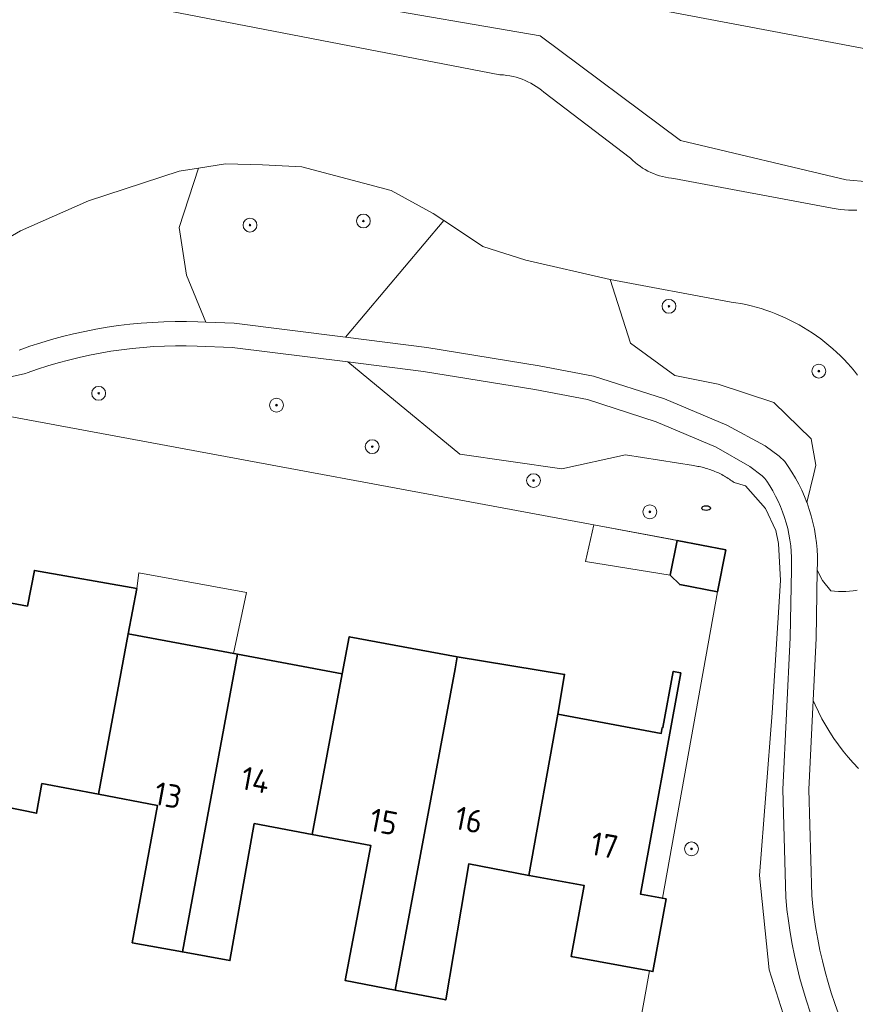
# Model space of a CAD drawing. Header units: metres. Extents: x 152610 to 160096, y 456114 to 462495.
# Tile 256 of 256: x 157159 to 157207, y 460173 to 460230. Entities that reach past the tile are written whole.
import ezdxf
from ezdxf.enums import TextEntityAlignment as Align

# ---------------------------------------------------------------- set-up
doc = ezdxf.new("R2010")
doc.units = ezdxf.units.M
doc.header["$LTSCALE"] = 0.5
doc.layers.get('0').update_dxf_attribs({"linetype": 'CONTINUOUS'})
for name, color, linetype, lineweight in [('B-PV-GR-BEPLANTING_CULTUUR_BOSPLANTSOEN-GV', 251, 'CONTINUOUS', 18), ('B-PV-GR-BOOM-S', 251, 'CONTINUOUS', 25), ('B-PV-GW-TALUD_KRUIN-G', 251, 'CONTINUOUS', 18), ('B-PV-IE-MEUBILAIR-S', 251, 'CONTINUOUS', 25), ('B-PV-OG-BEBOUWING-GV', 6, 'CONTINUOUS', 35), ('B-PV-OG-BEBOUWING-T18', 1, 'CONTINUOUS', 18), ('B-PV-OG-BEBOUWING_OVERBOUWING-GV', 251, 'CONTINUOUS', 18), ('B-PV-OG-TERREIN_BEGROEID-GV', 251, 'CONTINUOUS', 18), ('B-PV-OG-TERREIN_OEVER-GV', 251, 'CONTINUOUS', 18), ('B-PV-OG-WATER_SLOOT-GV', 251, 'CONTINUOUS', 18), ('B-PV-VH-HALFVERHARDING_GRAVEL-GV', 251, 'CONTINUOUS', 18)]:
    doc.layers.add(name, color=color, linetype=linetype, lineweight=lineweight)
doc.styles.add('NLCS-ISO', font='NLCS-ISO.ttf')
doc.styles.add('NLCS-ISO-M750-T18', font='NLCS-ISO.ttf', dxfattribs={"height": 1.35})

# ---------------------------------------------------------------- blocks, each defined once
blk = doc.blocks.new('SIE-MEUBILAIR_PUT_RIOOLPUT-SO')
blk.add_ellipse((0, 0), major_axis=(1.25, 0), ratio=0.54)
blk = doc.blocks.new('SGR-BOOM_GBKN-SO')
at = {"linetype": 'ByBlock', "lineweight": 18}
h = blk.add_hatch(color=0, dxfattribs=at)
h.dxf.hatch_style = 1
edge = h.paths.add_edge_path()
edge.add_arc((0, 0), 0.25, 0, 360)
at = {"color": 0, "linetype": 'ByBlock', "lineweight": 18}
for radius in [2, 0.25]:
    blk.add_circle((0, 0), radius, dxfattribs=at)
at = {"color": 0, "linetype": 'ByBlock', "lineweight": 18, "style": 'NLCS-ISO'}
blk.add_attdef('SOORT', (2.5, 0), '', height=1.5, dxfattribs=at)

msp = doc.modelspace()

# ---------------------------------------------------------------- linework, layer by layer
at = {"layer": 'B-PV-GR-BEPLANTING_CULTUUR_BOSPLANTSOEN-GV', "flags": 128}
for points in [[(157166.095, 460236.261), (157217.983, 460226.464)], [(157217.983, 460226.464), (157166.095, 460236.261)], [(157167.557, 460232.832), (157189.077, 460229.112), (157197.174, 460223.073), (157206.734, 460220.809), (157208.031, 460220.684)], [(157207.398, 460209.523), (157207.211, 460209.756), (157207.019, 460209.985), (157206.82, 460210.209), (157206.615, 460210.427), (157206.405, 460210.64), (157206.189, 460210.847), (157205.968, 460211.048), (157205.741, 460211.243), (157205.509, 460211.432), (157205.272, 460211.614), (157205.03, 460211.791), (157204.784, 460211.96), (157204.533, 460212.124), (157204.278, 460212.28), (157204.019, 460212.429), (157203.756, 460212.572), (157203.49, 460212.707), (157203.219, 460212.835), (157202.946, 460212.957), (157202.669, 460213.07), (157202.389, 460213.176), (157202.107, 460213.275), (157201.822, 460213.366), (157201.535, 460213.449), (157201.245, 460213.525), (157200.954, 460213.593), (157200.661, 460213.653), (157200.367, 460213.705), (157200.105, 460213.745), (157193.103, 460215.042), (157194.293, 460211.36), (157196.845, 460209.497), (157199.347, 460208.992), (157202.556, 460207.943), (157204.722, 460205.835), (157204.986, 460204.318), (157204.865, 460203.817), (157204.467, 460202.172), (157204.479, 460202.142), (157204.608, 460201.769), (157204.723, 460201.391), (157204.822, 460201.008), (157204.906, 460200.622), (157204.973, 460200.232), (157205.026, 460199.841), (157205.062, 460199.447), (157205.082, 460199.052), (157205.085, 460198.778), (157205.086, 460198.657), (157205.074, 460198.262), (157205.363, 460197.662), (157205.855, 460197.068), (157206.071, 460197.045), (157206.287, 460197.032), (157206.504, 460197.028), (157206.721, 460197.032), (157206.937, 460197.046), (157207.153, 460197.069), (157207.367, 460197.101)], [(157203.11, 460172.632), (157202.294, 460175.176), (157201.742, 460180.619), (157202.46, 460190.014), (157202.944, 460197.662), (157202.828, 460199.791), (157202.685, 460200.558), (157202.084, 460201.812), (157200.926, 460203.132), (157200.264, 460203.323), (157200.209, 460203.365), (157200.14, 460203.415), (157200.069, 460203.465), (157199.998, 460203.513), (157199.926, 460203.56), (157199.853, 460203.606), (157199.779, 460203.65), (157199.705, 460203.693), (157199.63, 460203.735), (157199.554, 460203.776), (157199.477, 460203.815), (157199.4, 460203.853), (157199.322, 460203.89), (157199.243, 460203.925), (157199.164, 460203.959), (157199.084, 460203.991), (157199.004, 460204.022), (157198.923, 460204.052), (157198.842, 460204.08), (157198.76, 460204.107), (157198.678, 460204.132), (157198.595, 460204.156), (157198.512, 460204.179), (157198.428, 460204.2), (157198.345, 460204.22), (157198.26, 460204.238), (157198.176, 460204.255), (157198.091, 460204.27), (157198.006, 460204.284), (157197.921, 460204.296), (157194.004, 460204.922), (157190.318, 460204.116), (157184.436, 460204.953), (157179.935, 460208.66), (157177.966, 460210.282), (157171.281, 460211.126), (157169.26, 460211.195), (157168.626, 460211.212), (157168.003, 460211.213), (157167.379, 460211.199), (157166.757, 460211.17), (157166.135, 460211.126), (157165.515, 460211.067), (157164.896, 460210.992), (157164.279, 460210.903), (157163.665, 460210.799), (157163.053, 460210.679), (157162.444, 460210.545), (157161.839, 460210.396), (157161.238, 460210.233), (157160.641, 460210.054), (157160.048, 460209.862), (157159.452, 460209.652), (157159.349, 460209.614), (157156.147, 460208.896)], [(157158.14, 460207.196), (157196.724, 460200.031), (157196.979, 460199.981), (157199.787, 460199.43), (157199.311, 460197.002), (157196.129, 460179.308), (157196.34, 460179.27), (157195.576, 460175.079), (157195.376, 460175.115), (157193.465, 460164.473)], [(157207.367, 460197.101), (157207.153, 460197.069), (157206.937, 460197.046), (157206.721, 460197.032), (157206.504, 460197.028), (157206.287, 460197.032), (157206.071, 460197.045), (157205.855, 460197.068), (157205.363, 460197.662), (157205.074, 460198.262), (157205.033, 460195.587), (157205.013, 460194.324), (157204.836, 460190.73), (157204.941, 460190.483), (157205.132, 460190.077), (157205.337, 460189.678), (157205.556, 460189.287), (157205.789, 460188.903), (157206.035, 460188.528), (157206.295, 460188.163), (157206.567, 460187.806), (157206.852, 460187.46), (157207.149, 460187.124), (157207.457, 460186.798)]]:
    msp.add_lwpolyline(points, dxfattribs=at)
msp.add_lwpolyline([(157173.029, 460221.675), (157170.899, 460221.734), (157169.331, 460221.481), (157168.214, 460218.046), (157168.655, 460215.288), (157169.769, 460212.578), (157171.392, 460212.523), (157177.832, 460211.71), (157183.5, 460218.456), (157182.889, 460218.864), (157180.473, 460220.178), (157175.299, 460221.547)], close=True, dxfattribs=at)
at = {"layer": 'B-PV-GW-TALUD_KRUIN-G', "flags": 128}
for points in [[(157158.979, 460210.969), (157159.599, 460211.188), (157160.224, 460211.391), (157160.854, 460211.579), (157161.488, 460211.751), (157162.126, 460211.909), (157162.768, 460212.05), (157163.413, 460212.176), (157164.062, 460212.286), (157164.712, 460212.38), (157165.365, 460212.459), (157166.019, 460212.521), (157166.675, 460212.568), (157167.331, 460212.598), (157167.988, 460212.613), (157168.646, 460212.611), (157169.303, 460212.594), (157169.769, 460212.578)], [(157169.769, 460212.578), (157171.392, 460212.523), (157177.832, 460211.71)], [(157177.832, 460211.71), (157182.528, 460211.117), (157189.005, 460210.065), (157192.149, 460209.467), (157196.256, 460208.149), (157199.845, 460206.637), (157202.063, 460205.448), (157202.877, 460204.846), (157203.193, 460204.53), (157203.394, 460204.245), (157203.61, 460203.914), (157203.812, 460203.575), (157204, 460203.227), (157204.174, 460202.872), (157204.334, 460202.51), (157204.467, 460202.172)], [(157204.467, 460202.172), (157204.479, 460202.142), (157204.608, 460201.769), (157204.723, 460201.391), (157204.822, 460201.008), (157204.906, 460200.622), (157204.973, 460200.232), (157205.026, 460199.841), (157205.062, 460199.447), (157205.082, 460199.052), (157205.085, 460198.778)], [(157205.033, 460195.587), (157205.013, 460194.324), (157204.836, 460190.73), (157204.941, 460190.483), (157205.132, 460190.077), (157205.337, 460189.678), (157205.556, 460189.287), (157205.789, 460188.903), (157206.035, 460188.528), (157206.295, 460188.163), (157206.567, 460187.806), (157206.852, 460187.46), (157207.149, 460187.124), (157207.457, 460186.798)]]:
    msp.add_lwpolyline(points, dxfattribs=at)
at = {"layer": 'B-PV-OG-BEBOUWING-GV', "flags": 128}
for points in [[(157199.311, 460197.002), (157199.787, 460199.43), (157196.979, 460199.981), (157196.584, 460197.969), (157197.133, 460197.429)], [(157150.75, 460190.141), (157155.786, 460182.97), (157158.196, 460184.586), (157159.985, 460184.216), (157160.293, 460185.931), (157163.571, 460185.314), (157165.285, 460194.587), (157165.768, 460197.198), (157159.866, 460198.248), (157159.463, 460196.183), (157156.582, 460196.722), (157155.544, 460191.163), (157158.001, 460190.704), (157157.657, 460188.862), (157154.204, 460189.502)], [(157171.591, 460193.408), (157165.285, 460194.587), (157163.571, 460185.314), (157166.962, 460184.675), (157165.512, 460176.742), (157168.409, 460176.212)], [(157177.643, 460192.277), (157175.911, 460182.991), (157179.291, 460182.356), (157177.799, 460174.568), (157180.7, 460174.004), (157183.882, 460191.11), (157184.154, 460192.563), (157184.282, 460193.249), (157178.041, 460194.413)], [(157171.591, 460193.408), (157168.409, 460176.212), (157171.155, 460175.709), (157172.562, 460183.621), (157175.911, 460182.991), (157177.643, 460192.277)], [(157188.416, 460180.622), (157190.082, 460189.951), (157190.475, 460192.241), (157184.282, 460193.249), (157184.154, 460192.563), (157183.882, 460191.11), (157180.7, 460174.004), (157183.618, 460173.436), (157184.943, 460181.293)], [(157197.193, 460192.329), (157196.751, 460192.409), (157196.159, 460189.163), (157196.12, 460189.17), (157196.059, 460188.834), (157190.082, 460189.951), (157188.416, 460180.622), (157188.433, 460180.619), (157191.611, 460180.04), (157190.864, 460175.937), (157195.376, 460175.115), (157195.576, 460175.079), (157196.34, 460179.27), (157196.129, 460179.308), (157194.864, 460179.539)]]:
    msp.add_lwpolyline(points, close=True, dxfattribs=at)
at = {"layer": 'B-PV-OG-BEBOUWING_OVERBOUWING-GV', "flags": 128}
for points in [[(157196.979, 460199.981), (157192.161, 460200.878), (157191.688, 460198.762), (157196.584, 460197.969)], [(157172.119, 460196.97), (157165.892, 460198.1), (157165.768, 460197.198), (157165.285, 460194.587), (157171.362, 460193.451)]]:
    msp.add_lwpolyline(points, close=True, dxfattribs=at)
at = {"layer": 'B-PV-OG-TERREIN_BEGROEID-GV', "flags": 128}
for points in [[(157158.979, 460210.969), (157159.599, 460211.188), (157160.224, 460211.391), (157160.854, 460211.579), (157161.488, 460211.751), (157162.126, 460211.909), (157162.768, 460212.05), (157163.413, 460212.176), (157164.062, 460212.286), (157164.712, 460212.38), (157165.365, 460212.459), (157166.019, 460212.521), (157166.675, 460212.568), (157167.331, 460212.598), (157167.988, 460212.613), (157168.646, 460212.611), (157169.303, 460212.594), (157169.769, 460212.578), (157168.655, 460215.288), (157168.214, 460218.046), (157169.331, 460221.481), (157168.214, 460221.301), (157162.986, 460219.598), (157159.05, 460217.866), (157154.769, 460215.365)], [(157204.669, 460172.741), (157204.453, 460173.383), (157204.254, 460174.03), (157204.071, 460174.681), (157203.905, 460175.338), (157203.754, 460175.998), (157203.621, 460176.661), (157203.504, 460177.328), (157203.403, 460177.998), (157203.32, 460178.67), (157203.25, 460179.375), (157203.08, 460185.6), (157203.514, 460194.373), (157203.575, 460198.296), (157203.586, 460198.671), (157203.582, 460199.006), (157203.565, 460199.34), (157203.535, 460199.673), (157203.491, 460200.005), (157203.433, 460200.334), (157203.362, 460200.661), (157203.278, 460200.985), (157203.181, 460201.305), (157203.072, 460201.622), (157202.949, 460201.933), (157202.814, 460202.239), (157202.667, 460202.539), (157202.508, 460202.834), (157202.336, 460203.121), (157202.153, 460203.403), (157202.042, 460203.56), (157201.895, 460203.707), (157201.171, 460204.242), (157199.241, 460205.372), (157195.769, 460206.834), (157191.803, 460208.107), (157188.762, 460208.686), (157182.328, 460209.731), (157177.966, 460210.282), (157179.935, 460208.66), (157184.436, 460204.953), (157190.318, 460204.116), (157194.004, 460204.922), (157197.921, 460204.296), (157198.006, 460204.284), (157198.091, 460204.27), (157198.176, 460204.255), (157198.26, 460204.238), (157198.345, 460204.22), (157198.428, 460204.2), (157198.512, 460204.179), (157198.595, 460204.156), (157198.678, 460204.132), (157198.76, 460204.107), (157198.842, 460204.08), (157198.923, 460204.052), (157199.004, 460204.022), (157199.084, 460203.991), (157199.164, 460203.959), (157199.243, 460203.925), (157199.322, 460203.89), (157199.4, 460203.853), (157199.477, 460203.815), (157199.554, 460203.776), (157199.63, 460203.735), (157199.705, 460203.693), (157199.779, 460203.65), (157199.853, 460203.606), (157199.926, 460203.56), (157199.998, 460203.513), (157200.069, 460203.465), (157200.14, 460203.415), (157200.209, 460203.365), (157200.264, 460203.323), (157200.926, 460203.132), (157202.084, 460201.812), (157202.685, 460200.558), (157202.828, 460199.791), (157202.944, 460197.662), (157202.46, 460190.014), (157201.742, 460180.619), (157202.294, 460175.176), (157203.11, 460172.632)], [(157207.457, 460186.798), (157207.149, 460187.124), (157206.852, 460187.46), (157206.567, 460187.806), (157206.295, 460188.163), (157206.035, 460188.528), (157205.789, 460188.903), (157205.556, 460189.287), (157205.337, 460189.678), (157205.132, 460190.077), (157204.941, 460190.483), (157204.836, 460190.73), (157204.581, 460185.583), (157204.748, 460179.47), (157204.811, 460178.836), (157204.89, 460178.202), (157204.984, 460177.569), (157205.095, 460176.939), (157205.221, 460176.312), (157205.363, 460175.689), (157205.52, 460175.069), (157205.693, 460174.453), (157205.881, 460173.842), (157206.085, 460173.236), (157206.304, 460172.635)]]:
    msp.add_lwpolyline(points, dxfattribs=at)
msp.add_lwpolyline([(157184.29, 460217.929), (157183.5, 460218.456), (157177.832, 460211.71), (157182.528, 460211.117), (157189.005, 460210.065), (157192.149, 460209.467), (157196.256, 460208.149), (157199.845, 460206.637), (157202.063, 460205.448), (157202.877, 460204.846), (157203.193, 460204.53), (157203.394, 460204.245), (157203.61, 460203.914), (157203.812, 460203.575), (157204, 460203.227), (157204.174, 460202.872), (157204.334, 460202.51), (157204.467, 460202.172), (157204.865, 460203.817), (157204.986, 460204.318), (157204.722, 460205.835), (157202.556, 460207.943), (157199.347, 460208.992), (157196.845, 460209.497), (157194.293, 460211.36), (157193.103, 460215.042), (157188.244, 460216.169), (157185.762, 460216.959)], close=True, dxfattribs=at)
at = {"layer": 'B-PV-OG-TERREIN_OEVER-GV', "flags": 128}
for points in [[(157208.031, 460220.684), (157206.734, 460220.809), (157197.174, 460223.073), (157189.077, 460229.112), (157167.557, 460232.832)], [(157166.087, 460230.858), (157186.732, 460226.873), (157186.777, 460226.871), (157186.96, 460226.858), (157187.141, 460226.836), (157187.321, 460226.807), (157187.5, 460226.769), (157187.678, 460226.725), (157187.853, 460226.672), (157188.025, 460226.611), (157188.195, 460226.544), (157188.361, 460226.468), (157188.525, 460226.386), (157188.684, 460226.297), (157188.839, 460226.2), (157188.99, 460226.097), (157189.137, 460225.988), (157189.278, 460225.872), (157194.288, 460222.044), (157194.417, 460221.92), (157194.551, 460221.802), (157194.691, 460221.69), (157194.835, 460221.584), (157194.984, 460221.485), (157195.137, 460221.393), (157195.295, 460221.308), (157195.456, 460221.23), (157195.62, 460221.159), (157195.787, 460221.095), (157195.957, 460221.039), (157196.129, 460220.991), (157196.303, 460220.95), (157196.479, 460220.918), (157196.656, 460220.893), (157196.78, 460220.88), (157205.928, 460219.164), (157206.165, 460219.124), (157206.402, 460219.092), (157206.641, 460219.069), (157206.881, 460219.053), (157207.121, 460219.045), (157207.361, 460219.045)]]:
    msp.add_lwpolyline(points, dxfattribs=at)
at = {"layer": 'B-PV-OG-WATER_SLOOT-GV', "flags": 128}
for points in [[(157207.361, 460219.045), (157207.121, 460219.045), (157206.881, 460219.053), (157206.641, 460219.069), (157206.402, 460219.092), (157206.165, 460219.124), (157205.928, 460219.164), (157196.78, 460220.88), (157196.656, 460220.893), (157196.479, 460220.918), (157196.303, 460220.95), (157196.129, 460220.991), (157195.957, 460221.039), (157195.787, 460221.095), (157195.62, 460221.159), (157195.456, 460221.23), (157195.295, 460221.308), (157195.137, 460221.393), (157194.984, 460221.485), (157194.835, 460221.584), (157194.691, 460221.69), (157194.551, 460221.802), (157194.417, 460221.92), (157194.288, 460222.044), (157189.278, 460225.872), (157189.137, 460225.988), (157188.99, 460226.097), (157188.839, 460226.2), (157188.684, 460226.297), (157188.525, 460226.386), (157188.361, 460226.468), (157188.195, 460226.544), (157188.025, 460226.611), (157187.853, 460226.672), (157187.678, 460226.725), (157187.5, 460226.769), (157187.321, 460226.807), (157187.141, 460226.836), (157186.96, 460226.858), (157186.777, 460226.871), (157186.732, 460226.873), (157166.087, 460230.858)], [(157154.769, 460215.365), (157159.05, 460217.866), (157162.986, 460219.598), (157168.214, 460221.301), (157169.331, 460221.481), (157170.899, 460221.734), (157173.029, 460221.675), (157175.299, 460221.547), (157180.473, 460220.178), (157182.889, 460218.864), (157183.5, 460218.456), (157184.29, 460217.929), (157185.762, 460216.959), (157188.244, 460216.169), (157193.103, 460215.042), (157200.105, 460213.745), (157200.367, 460213.705), (157200.661, 460213.653), (157200.954, 460213.593), (157201.245, 460213.525), (157201.535, 460213.449), (157201.822, 460213.366), (157202.107, 460213.275), (157202.389, 460213.176), (157202.669, 460213.07), (157202.946, 460212.957), (157203.219, 460212.835), (157203.49, 460212.707), (157203.756, 460212.572), (157204.019, 460212.429), (157204.278, 460212.28), (157204.533, 460212.124), (157204.784, 460211.96), (157205.03, 460211.791), (157205.272, 460211.614), (157205.509, 460211.432), (157205.741, 460211.243), (157205.968, 460211.048), (157206.189, 460210.847), (157206.405, 460210.64), (157206.615, 460210.427), (157206.82, 460210.209), (157207.019, 460209.985), (157207.211, 460209.756), (157207.398, 460209.523)]]:
    msp.add_lwpolyline(points, dxfattribs=at)
at = {"layer": 'B-PV-VH-HALFVERHARDING_GRAVEL-GV', "flags": 128}
for points in [[(157206.304, 460172.635), (157206.085, 460173.236), (157205.881, 460173.842), (157205.693, 460174.453), (157205.52, 460175.069), (157205.363, 460175.689), (157205.221, 460176.312), (157205.095, 460176.939), (157204.984, 460177.569), (157204.89, 460178.202), (157204.811, 460178.836), (157204.748, 460179.47), (157204.581, 460185.583), (157204.836, 460190.73), (157205.013, 460194.324), (157205.033, 460195.587), (157205.074, 460198.262), (157205.086, 460198.657), (157205.085, 460198.778), (157205.082, 460199.052), (157205.062, 460199.447), (157205.026, 460199.841), (157204.973, 460200.232), (157204.906, 460200.622), (157204.822, 460201.008), (157204.723, 460201.391), (157204.608, 460201.769), (157204.479, 460202.142), (157204.467, 460202.172), (157204.334, 460202.51), (157204.174, 460202.872), (157204, 460203.227), (157203.812, 460203.575), (157203.61, 460203.914), (157203.394, 460204.245), (157203.193, 460204.53), (157202.877, 460204.846), (157202.063, 460205.448), (157199.845, 460206.637), (157196.256, 460208.149), (157192.149, 460209.467), (157189.005, 460210.065), (157182.528, 460211.117), (157177.832, 460211.71), (157171.392, 460212.523), (157169.769, 460212.578), (157169.303, 460212.594), (157168.646, 460212.611), (157167.988, 460212.613), (157167.331, 460212.598), (157166.675, 460212.568), (157166.019, 460212.521), (157165.365, 460212.459), (157164.712, 460212.38), (157164.062, 460212.286), (157163.413, 460212.176), (157162.768, 460212.05), (157162.126, 460211.909), (157161.488, 460211.751), (157160.854, 460211.579), (157160.224, 460211.391), (157159.599, 460211.188), (157158.979, 460210.969)], [(157156.147, 460208.896), (157159.349, 460209.614), (157159.452, 460209.652), (157160.048, 460209.862), (157160.641, 460210.054), (157161.238, 460210.233), (157161.839, 460210.396), (157162.444, 460210.545), (157163.053, 460210.679), (157163.665, 460210.799), (157164.279, 460210.903), (157164.896, 460210.992), (157165.515, 460211.067), (157166.135, 460211.126), (157166.757, 460211.17), (157167.379, 460211.199), (157168.003, 460211.213), (157168.626, 460211.212), (157169.26, 460211.195), (157171.281, 460211.126), (157177.966, 460210.282), (157182.328, 460209.731), (157188.762, 460208.686), (157191.803, 460208.107), (157195.769, 460206.834), (157199.241, 460205.372), (157201.171, 460204.242), (157201.895, 460203.707), (157202.042, 460203.56), (157202.153, 460203.403), (157202.336, 460203.121), (157202.508, 460202.834), (157202.667, 460202.539), (157202.814, 460202.239), (157202.949, 460201.933), (157203.072, 460201.622), (157203.181, 460201.305), (157203.278, 460200.985), (157203.362, 460200.661), (157203.433, 460200.334), (157203.491, 460200.005), (157203.535, 460199.673), (157203.565, 460199.34), (157203.582, 460199.006), (157203.586, 460198.671), (157203.575, 460198.296), (157203.514, 460194.373), (157203.08, 460185.6), (157203.25, 460179.375), (157203.32, 460178.67), (157203.403, 460177.998), (157203.504, 460177.328), (157203.621, 460176.661), (157203.754, 460175.998), (157203.905, 460175.338), (157204.071, 460174.681), (157204.254, 460174.03), (157204.453, 460173.383), (157204.669, 460172.741)]]:
    msp.add_lwpolyline(points, dxfattribs=at)

# ---------------------------------------------------------------- block references
at = {"layer": 'B-PV-GR-BOOM-S', "xscale": 0.2, "yscale": 0.2, "zscale": 0.2}
for p in [(157178.86, 460218.423), (157172.311, 460218.189), (157196.506, 460213.499), (157205.159, 460209.757), (157163.574, 460208.472), (157173.842, 460207.788), (157179.371, 460205.392), (157188.688, 460203.432), (157195.404, 460201.627), (157197.811, 460182.161)]:
    msp.add_blockref('SGR-BOOM_GBKN-SO', p, dxfattribs=at)
at = {"layer": 'B-PV-IE-MEUBILAIR-S', "xscale": 0.2, "yscale": 0.2, "zscale": 0.2}
msp.add_blockref('SIE-MEUBILAIR_PUT_RIOOLPUT-SO', (157198.647, 460201.841), dxfattribs=at)

# ---------------------------------------------------------------- texts
at = {"layer": 'B-PV-OG-BEBOUWING-T18', "style": 'NLCS-ISO-M750-T18'}
for s, rotation, p in [('14', 349.6, (157172.624, 460186.145)), ('13', 349.5, (157167.581, 460185.261)), ('15', 349, (157180.032, 460183.733)), ('16', 349, (157184.952, 460183.84)), ('17', 349.7, (157192.778, 460182.369))]:
    msp.add_text(s, height=1.35, rotation=rotation, dxfattribs=at).set_placement(p, align=Align.MIDDLE)

doc.saveas('drawing.dxf')
